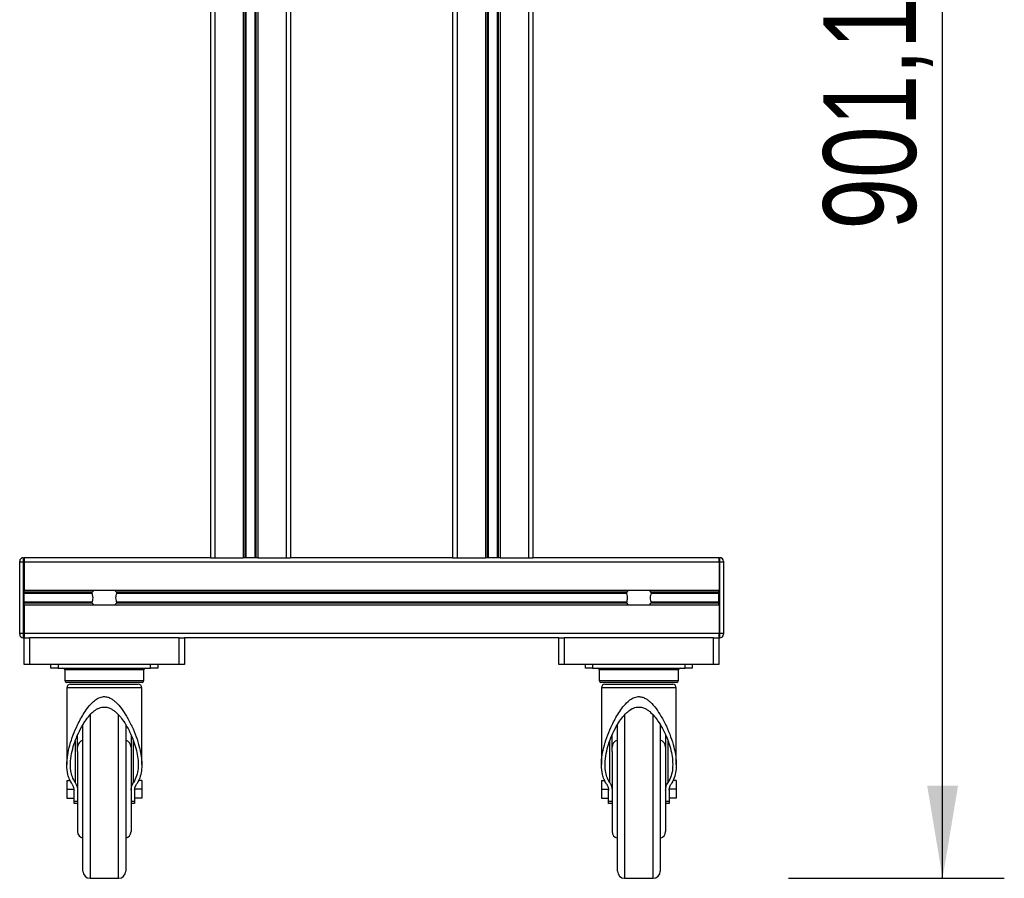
# Model space of a CAD drawing. Header units: millimetres. Extents: x 0 to 420, y 0 to 297.
# Tile 51 of 55: x 298 to 330, y 189 to 217. Entities that reach past the tile are written whole.
import ezdxf

# ---------------------------------------------------------------- set-up
doc = ezdxf.new("R2010")
doc.units = ezdxf.units.MM
doc.layers.add('QUOTE', color=174, linetype='Continuous')
doc.styles.add('SLDTEXTSTYLE3', font='TXT', dxfattribs={"width": 0.75})
doc.dimstyles.new('SLDDIMSTYLE0', dxfattribs={"dimtxt": 3, "dimasz": 3, "dimexe": 0, "dimexo": 0.0625, "dimgap": 0.75, "dimtad": 1, "dimlfac": 17.308487, "dimrnd": 1e-09, "dimzin": 12, "dimdsep": 46, "dimtxsty": 'SLDTEXTSTYLE3', "dimsah": 1, "dimcen": 0.09, "dimadec": 0, "dimazin": 3, "dimtfac": 1, "dimtdec": 3, "dimtofl": 0, "dimtmove": 0, "dimatfit": 3, "dimfxl": 0, "dimfrac": 2, "dimtolj": 1, "dimtzin": 12, "dimarcsym": 0})

# ---------------------------------------------------------------- blocks, each defined once
blk = doc.blocks.new('_D_1')
at = {"layer": 'QUOTE'}
for p, q in [((316.174, 241.207), (329.924, 241.207)), ((327.924, 189.146), (327.924, 241.207)), ((322.931, 189.146), (329.924, 189.146))]:
    blk.add_line(p, q, dxfattribs=at)
for points in [[(327.924, 241.207), (327.424, 238.207), (328.424, 238.207)], [(327.924, 189.146), (328.424, 192.146), (327.424, 192.146)]]:
    blk.add_solid(points, dxfattribs=at)
at = {"layer": 'QUOTE', "insert": (324.057, 210.189), "char_height": 3, "attachment_point": 1, "rotation": 90, "style": 'SLDTEXTSTYLE3'}
blk.add_mtext('901,1', dxfattribs=at)

msp = doc.modelspace()

# ---------------------------------------------------------------- linework, layer by layer
at = {"color": 7, "linetype": 'Continuous', "lineweight": 25}
for p, q in [((304.179, 235.07747), (304.179, 199.54577)), ((304.32344, 235.07747), (304.32344, 199.54577)), ((305.23917, 235.07747), (305.23917, 199.54577)), ((305.3018, 235.04858), (305.3018, 199.54577)), ((305.33497, 235.04858), (305.33497, 199.54577)), ((305.62291, 235.04858), (305.62291, 199.54577)), ((305.65608, 235.04858), (305.65608, 199.54577)), ((305.71871, 235.07747), (305.71871, 199.54577)), ((306.63444, 235.07747), (306.63444, 199.54577)), ((306.77888, 235.07747), (306.77888, 199.54577)), ((312.03642, 235.07747), (312.03642, 199.54577)), ((312.18085, 235.07747), (312.18085, 199.54577)), ((313.09659, 235.07747), (313.09659, 199.54577)), ((313.15922, 235.04858), (313.15922, 199.54577)), ((313.19239, 235.04858), (313.19239, 199.54577)), ((313.48033, 235.04858), (313.48033, 199.54577)), ((313.51349, 235.04858), (313.51349, 199.54577)), ((313.57612, 235.07747), (313.57612, 199.54577)), ((314.49186, 235.07747), (314.49186, 199.54577)), ((314.6363, 235.07747), (314.6363, 199.54577)), ((298.11261, 199.54577), (298.11261, 199.40133)), ((298.11261, 199.54577), (298.1415, 199.54577)), ((304.179, 199.54577), (298.1415, 199.54577)), ((298.1415, 199.54577), (298.1415, 199.40133)), ((298.1415, 199.54577), (298.1415, 199.40133)), ((304.179, 199.54577), (304.32344, 199.54577)), ((304.32344, 199.54577), (305.23917, 199.54577)), ((305.71871, 199.54577), (305.23917, 199.54577)), ((305.71871, 199.54577), (306.63444, 199.54577)), ((306.63444, 199.54577), (306.77888, 199.54577)), ((312.03642, 199.54577), (306.77888, 199.54577)), ((312.03642, 199.54577), (312.18085, 199.54577)), ((312.18085, 199.54577), (313.09659, 199.54577)), ((313.57612, 199.54577), (313.09659, 199.54577)), ((313.57612, 199.54577), (314.49186, 199.54577)), ((314.49186, 199.54577), (314.6363, 199.54577)), ((320.6738, 199.54577), (314.6363, 199.54577)), ((320.6738, 199.54577), (320.6738, 199.40133)), ((320.6738, 199.54577), (320.70268, 199.54577)), ((320.6738, 199.40133), (320.6738, 199.54577)), ((320.70268, 199.40133), (320.70268, 199.54577)), ((297.99706, 199.40133), (297.99706, 199.43022)), ((297.99706, 197.09032), (297.99706, 199.40133)), ((298.11261, 199.40133), (297.99706, 199.40133)), ((298.11261, 199.40133), (298.11261, 197.09032)), ((298.1415, 199.40133), (298.11261, 199.40133)), ((320.6738, 199.40133), (298.1415, 199.40133)), ((298.1415, 199.40133), (298.1415, 198.48559)), ((298.1415, 197.09032), (298.1415, 199.40133)), ((320.6738, 199.40133), (320.6738, 198.48559)), ((320.70268, 199.40133), (320.6738, 199.40133)), ((320.6738, 199.40133), (320.6738, 197.09032)), ((320.70268, 197.09032), (320.70268, 199.40133)), ((320.81823, 199.40133), (320.70268, 199.40133)), ((320.81823, 199.43022), (320.81823, 199.40133)), ((320.81823, 199.40133), (320.81823, 197.09032)), ((320.6738, 198.48559), (298.1415, 198.48559)), ((300.3514, 198.42296), (298.1415, 198.42296)), ((300.34725, 198.3898), (298.1415, 198.3898)), ((317.68393, 198.42296), (301.13136, 198.42296)), ((317.67979, 198.3898), (301.13551, 198.3898)), ((320.66513, 198.42296), (318.4639, 198.42296)), ((320.66513, 198.3898), (318.46805, 198.3898)), ((320.6738, 198.47837), (320.66513, 198.47837)), ((320.66513, 198.47417), (320.6738, 198.47417)), ((300.34725, 198.10186), (298.1415, 198.10186)), ((300.3514, 198.06869), (298.1415, 198.06869)), ((298.1415, 198.00606), (298.1415, 197.09032)), ((320.6738, 198.00606), (298.1415, 198.00606)), ((317.68393, 198.06869), (301.13136, 198.06869)), ((317.67979, 198.10186), (301.13551, 198.10186)), ((320.66513, 198.06869), (318.4639, 198.06869)), ((320.66513, 198.10186), (318.46805, 198.10186)), ((320.66513, 198.25456), (320.6738, 198.25456)), ((320.66513, 198.22271), (320.66513, 198.24445)), ((320.6738, 198.00606), (320.6738, 197.09032)), ((298.11261, 197.09032), (297.99706, 197.09032)), ((297.99706, 197.06144), (297.99706, 197.09032)), ((298.11261, 197.09032), (298.1415, 197.09032)), ((298.11261, 197.09032), (298.11261, 196.94589)), ((320.6738, 197.09032), (298.1415, 197.09032)), ((298.1415, 197.09032), (298.1415, 196.94589)), ((298.1415, 197.09032), (298.1415, 196.94589)), ((320.6738, 197.09032), (320.6738, 196.94589)), ((320.6738, 196.94589), (320.6738, 197.09032)), ((320.6738, 197.09032), (320.70268, 197.09032)), ((320.81823, 197.09032), (320.70268, 197.09032)), ((320.70268, 196.94589), (320.70268, 197.09032)), ((320.81823, 197.09032), (320.81823, 197.06144)), ((298.1415, 196.94589), (298.11261, 196.94589)), ((298.14681, 196.94589), (298.1415, 196.94589)), ((298.14439, 196.07926), (298.14439, 196.94589)), ((298.14681, 196.94589), (298.31771, 196.94589)), ((298.31771, 196.94589), (298.31771, 196.07926)), ((303.16504, 196.94589), (298.31771, 196.94589)), ((303.16504, 196.07926), (303.16504, 196.94589)), ((303.16504, 196.94589), (303.33595, 196.94589)), ((315.47935, 196.94589), (303.33595, 196.94589)), ((303.33837, 196.94589), (303.33837, 196.07926)), ((315.47692, 196.07926), (315.47692, 196.94589)), ((315.47935, 196.94589), (315.65025, 196.94589)), ((315.65025, 196.94589), (315.65025, 196.07926)), ((320.49758, 196.94589), (315.65025, 196.94589)), ((320.49758, 196.07926), (320.49758, 196.94589)), ((320.49758, 196.94589), (320.66848, 196.94589)), ((320.6738, 196.94589), (320.66848, 196.94589)), ((320.67091, 196.94589), (320.67091, 196.07926)), ((320.70268, 196.94589), (320.6738, 196.94589)), ((298.31771, 196.07926), (298.14439, 196.07926)), ((303.16504, 196.07926), (298.31771, 196.07926)), ((299.00812, 195.96371), (299.00812, 196.07926)), ((299.23923, 196.07926), (299.23923, 195.96371)), ((302.24353, 195.96371), (302.24353, 196.07926)), ((302.47463, 196.07926), (302.47463, 195.96371)), ((303.33837, 196.07926), (303.16504, 196.07926)), ((315.65025, 196.07926), (315.47692, 196.07926)), ((320.49758, 196.07926), (315.65025, 196.07926)), ((316.34066, 195.96371), (316.34066, 196.07926)), ((316.57176, 196.07926), (316.57176, 195.96371)), ((319.57607, 195.96371), (319.57607, 196.07926)), ((319.80717, 196.07926), (319.80717, 195.96371)), ((320.67091, 196.07926), (320.49758, 196.07926)), ((299.23923, 195.96371), (299.00812, 195.96371)), ((299.23923, 195.96371), (302.24353, 195.96371)), ((299.45588, 195.90593), (299.45588, 195.55928)), ((302.02687, 195.90593), (299.45588, 195.90593)), ((302.02687, 195.55928), (302.02687, 195.90593)), ((302.47463, 195.96371), (302.24353, 195.96371)), ((316.57176, 195.96371), (316.34066, 195.96371)), ((316.57176, 195.96371), (319.57607, 195.96371)), ((316.78842, 195.90593), (316.78842, 195.55928)), ((319.35941, 195.90593), (316.78842, 195.90593)), ((319.35941, 195.55928), (319.35941, 195.90593)), ((319.80717, 195.96371), (319.57607, 195.96371)), ((299.45588, 195.55928), (302.02687, 195.55928)), ((301.9691, 195.50151), (299.51366, 195.50151)), ((299.64365, 195.44373), (301.83911, 195.44373)), ((316.78842, 195.55928), (319.35941, 195.55928)), ((319.30164, 195.50151), (316.84619, 195.50151)), ((316.97619, 195.44373), (319.17164, 195.44373)), ((299.5281, 195.32818), (299.5281, 192.83346)), ((301.95466, 195.32818), (299.5281, 195.32818)), ((301.95466, 192.83551), (301.95466, 195.32818)), ((316.86064, 195.32818), (316.86064, 192.83346)), ((319.28719, 195.32818), (316.86064, 195.32818)), ((319.28719, 192.83551), (319.28719, 195.32818)), ((300.27918, 194.44492), (300.27918, 189.14624)), ((301.20358, 189.14624), (301.20358, 194.45145)), ((317.61172, 194.44492), (317.61172, 189.14624)), ((318.53612, 189.14624), (318.53612, 194.45145)), ((300.04808, 189.37734), (300.04808, 194.13821)), ((301.43468, 194.13143), (301.43468, 189.37734)), ((317.38061, 189.37734), (317.38061, 194.13821)), ((318.76722, 194.13143), (318.76722, 189.37734)), ((299.79506, 193.59696), (299.79506, 192.25361)), ((299.87475, 193.26343), (299.87475, 193.79369)), ((301.60801, 193.79513), (301.60801, 193.26343)), ((301.6877, 192.25361), (301.6877, 193.59222)), ((317.1276, 193.59696), (317.1276, 192.25361)), ((317.20729, 193.26343), (317.20729, 193.79369)), ((318.94054, 193.79513), (318.94054, 193.26343)), ((319.02023, 192.25361), (319.02023, 193.59222)), ((299.87475, 193.26343), (299.87475, 192.035)), ((301.60801, 193.26343), (301.60801, 192.035)), ((317.20729, 193.26343), (317.20729, 192.035)), ((318.94054, 193.26343), (318.94054, 192.035)), ((301.95466, 192.83346), (301.95466, 192.83551)), ((319.28719, 192.83346), (319.28719, 192.83551)), ((299.5281, 192.32388), (299.5281, 192.035)), ((299.5281, 192.32388), (299.6302, 192.32388)), ((301.95466, 192.32388), (301.84818, 192.32388)), ((301.95466, 192.32388), (301.95466, 192.035)), ((316.86064, 192.32388), (316.86064, 192.035)), ((316.86064, 192.32388), (316.96274, 192.32388)), ((319.28719, 192.32388), (319.18072, 192.32388)), ((319.28719, 192.32388), (319.28719, 192.035)), ((299.5281, 192.035), (299.7592, 192.035)), ((299.5281, 192.035), (299.5281, 191.74612)), ((299.7592, 191.65051), (299.7592, 192.00103)), ((299.87475, 192.035), (299.87475, 190.66995)), ((301.60801, 192.035), (301.60801, 190.66995)), ((301.95466, 192.035), (301.72356, 192.035)), ((301.72356, 192.00103), (301.72356, 191.65051)), ((301.95466, 192.035), (301.95466, 191.74612)), ((316.86064, 192.035), (317.09174, 192.035)), ((316.86064, 192.035), (316.86064, 191.74612)), ((317.09174, 191.65051), (317.09174, 192.00103)), ((317.20729, 192.035), (317.20729, 190.66995)), ((318.94054, 192.035), (318.94054, 190.66995)), ((319.28719, 192.035), (319.05609, 192.035)), ((319.05609, 192.00103), (319.05609, 191.65051)), ((319.28719, 192.035), (319.28719, 191.74612)), ((299.5281, 191.74612), (299.7592, 191.74612)), ((299.7592, 191.65051), (299.87475, 191.65051)), ((299.7592, 191.5728), (299.7592, 191.65051)), ((299.87475, 191.5728), (299.7592, 191.5728)), ((301.60801, 191.65051), (301.72356, 191.65051)), ((301.72356, 191.5728), (301.60801, 191.5728)), ((301.95466, 191.74612), (301.72356, 191.74612)), ((301.72356, 191.65051), (301.72356, 191.5728)), ((316.86064, 191.74612), (317.09174, 191.74612)), ((317.09174, 191.65051), (317.20729, 191.65051)), ((317.09174, 191.5728), (317.09174, 191.65051)), ((317.20729, 191.5728), (317.09174, 191.5728)), ((318.94054, 191.65051), (319.05609, 191.65051)), ((319.05609, 191.5728), (318.94054, 191.5728)), ((319.28719, 191.74612), (319.05609, 191.74612)), ((319.05609, 191.65051), (319.05609, 191.5728)), ((300.27918, 189.14624), (301.20358, 189.14624)), ((317.61172, 189.14624), (318.53612, 189.14624))]:
    msp.add_line(p, q, dxfattribs=at)
for centre, radius, start, end in [((298.11261, 199.43022), 0.11555, 90, 180), ((320.70268, 199.43022), 0.11555, 0, 90), ((300.74138, 198.1245), 0.49109, 132.667925, 142.572122), ((300.74138, 198.1245), 0.49109, 37.427878, 47.332075), ((318.07392, 198.1245), 0.49109, 132.667925, 142.572122), ((318.07392, 198.1245), 0.49109, 37.427878, 47.332075), ((300.74138, 198.36715), 0.49109, 217.427878, 227.332075), ((300.74138, 198.36715), 0.49109, 312.667925, 322.572122), ((318.07392, 198.36715), 0.49109, 217.427878, 227.332075), ((318.07392, 198.36715), 0.49109, 312.667925, 322.572122), ((298.11261, 197.06144), 0.11555, 180, 270), ((320.70268, 197.06144), 0.11555, 270, 0), ((299.39811, 195.90593), 0.05778, 0, 90), ((302.08465, 195.90593), 0.05778, 90, 180), ((316.73064, 195.90593), 0.05778, 0, 90), ((319.41719, 195.90593), 0.05778, 90, 180), ((299.51366, 195.55928), 0.05778, 180, 270), ((299.64365, 195.32818), 0.11555, 90, 180), ((301.83911, 195.32818), 0.11555, 0, 90), ((301.9691, 195.55928), 0.05778, 270, 0), ((316.84619, 195.55928), 0.05778, 180, 270), ((316.97619, 195.32818), 0.11555, 90, 180), ((319.17164, 195.32818), 0.11555, 0, 90), ((319.30164, 195.55928), 0.05778, 270, 0), ((300.10585, 193.40005), 0.2311, 104.477512, 180), ((301.3769, 193.40005), 0.2311, 0, 75.522488), ((317.43839, 193.40005), 0.2311, 104.477512, 180), ((318.70944, 193.40005), 0.2311, 0, 75.522488), ((300.10585, 190.66995), 0.2311, 180, 255.522488), ((301.3769, 190.66995), 0.2311, 284.477512, 0), ((317.43839, 190.66995), 0.2311, 180, 255.522488), ((318.70944, 190.66995), 0.2311, 284.477512, 0), ((300.27918, 189.37734), 0.2311, 180, 270), ((301.20358, 189.37734), 0.2311, 270, 0), ((317.61172, 189.37734), 0.2311, 180, 270), ((318.53612, 189.37734), 0.2311, 270, 0)]:
    msp.add_arc(centre, radius, start, end, dxfattribs=at)
for points, knots in [([(300.34725, 198.3898), (300.34706, 198.39034), (300.34594, 198.39357), (300.34482, 198.39998), (300.34525, 198.40859), (300.34728, 198.41616), (300.34966, 198.42064), (300.35119, 198.42269), (300.3514, 198.42296)], [0, 0, 0, 0, 0.05085477, 0.30302868, 0.52406563, 0.73655909, 0.96531074, 1, 1, 1, 1]), ([(300.34725, 198.10186), (300.35426, 198.12326), (300.36897, 198.16815), (300.37798, 198.25113), (300.3677, 198.32887), (300.35279, 198.37329), (300.34725, 198.3898)], [0, 0, 0, 0, 0.23848242, 0.50021329, 0.81420285, 1, 1, 1, 1]), ([(301.13551, 198.3898), (301.12849, 198.3684), (301.11378, 198.32351), (301.10477, 198.24052), (301.11505, 198.16278), (301.12997, 198.11837), (301.13551, 198.10186)], [0, 0, 0, 0, 0.23848242, 0.500213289, 0.814202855, 1, 1, 1, 1]), ([(301.13136, 198.42296), (301.13181, 198.42234), (301.1337, 198.41972), (301.13637, 198.41388), (301.13793, 198.40513), (301.13757, 198.39663), (301.13617, 198.39198), (301.13551, 198.3898)], [0, 0, 0, 0, 0.07866572, 0.32957984, 0.58180241, 0.80288201, 1, 1, 1, 1]), ([(317.67979, 198.3898), (317.6796, 198.39034), (317.67847, 198.39357), (317.67735, 198.39998), (317.67779, 198.40859), (317.67982, 198.41616), (317.6822, 198.42064), (317.68373, 198.42269), (317.68393, 198.42296)], [0, 0, 0, 0, 0.05085477, 0.30302868, 0.52406563, 0.73655909, 0.96531074, 1, 1, 1, 1]), ([(317.67979, 198.10186), (317.6868, 198.12326), (317.70151, 198.16815), (317.71052, 198.25113), (317.70024, 198.32887), (317.68533, 198.37329), (317.67979, 198.3898)], [0, 0, 0, 0, 0.23848242, 0.50021329, 0.81420285, 1, 1, 1, 1]), ([(318.46805, 198.3898), (318.46103, 198.3684), (318.44632, 198.32351), (318.43731, 198.24052), (318.44759, 198.16278), (318.4625, 198.11837), (318.46805, 198.10186)], [0, 0, 0, 0, 0.23848242, 0.500213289, 0.814202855, 1, 1, 1, 1]), ([(318.4639, 198.42296), (318.46435, 198.42234), (318.46624, 198.41972), (318.46891, 198.41388), (318.47047, 198.40513), (318.47011, 198.39663), (318.46871, 198.39198), (318.46805, 198.3898)], [0, 0, 0, 0, 0.07866572, 0.32957984, 0.58180241, 0.80288201, 1, 1, 1, 1]), ([(320.66513, 198.25456), (320.66513, 198.30064), (320.66513, 198.38352), (320.66513, 198.44629), (320.66513, 198.47417)], [0, 0, 0, 0, 0.55587875, 1, 1, 1, 1]), ([(300.3514, 198.06869), (300.35094, 198.06931), (300.34905, 198.07193), (300.34638, 198.07778), (300.34483, 198.08652), (300.34519, 198.09503), (300.34659, 198.09967), (300.34725, 198.10186)], [0, 0, 0, 0, 0.07866572, 0.32957984, 0.58180241, 0.80288201, 1, 1, 1, 1]), ([(301.13551, 198.10186), (301.1357, 198.10131), (301.13682, 198.09808), (301.13794, 198.09168), (301.13751, 198.08307), (301.13547, 198.07549), (301.1331, 198.07102), (301.13156, 198.06896), (301.13136, 198.06869)], [0, 0, 0, 0, 0.05085477, 0.30302868, 0.52406563, 0.73655909, 0.96531074, 1, 1, 1, 1]), ([(317.68393, 198.06869), (317.68348, 198.06931), (317.68159, 198.07193), (317.67892, 198.07778), (317.67736, 198.08652), (317.67773, 198.09503), (317.67913, 198.09967), (317.67979, 198.10186)], [0, 0, 0, 0, 0.07866572, 0.32957984, 0.58180241, 0.80288201, 1, 1, 1, 1]), ([(318.46805, 198.10186), (318.46824, 198.10131), (318.46936, 198.09808), (318.47048, 198.09168), (318.47004, 198.08307), (318.46801, 198.07549), (318.46563, 198.07102), (318.4641, 198.06896), (318.4639, 198.06869)], [0, 0, 0, 0, 0.05085477, 0.30302868, 0.52406563, 0.73655909, 0.96531074, 1, 1, 1, 1]), ([(320.66513, 198.00606), (320.66513, 198.00782), (320.66513, 198.01713), (320.66513, 198.05066), (320.66513, 198.10601), (320.66513, 198.17629), (320.66513, 198.22762), (320.66513, 198.25456)], [0, 0, 0, 0, 0.04803151, 0.25369748, 0.47859598, 0.72630632, 1, 1, 1, 1]), ([(299.69545, 192.20057), (299.66664, 192.25039), (299.60901, 192.35007), (299.54601, 192.55578), (299.51785, 192.82042), (299.54603, 193.14129), (299.61768, 193.46835), (299.72541, 193.7955), (299.87617, 194.14601), (300.04349, 194.45291), (300.22044, 194.7075), (300.36621, 194.86745), (300.52013, 194.98449), (300.66727, 195.04203), (300.81049, 195.03991), (300.92528, 194.99972), (301.02338, 194.93956), (301.15573, 194.8292), (301.30767, 194.65195), (301.47965, 194.38158), (301.64061, 194.07628), (301.77881, 193.73934), (301.87282, 193.43272), (301.93089, 193.16012), (301.9574, 192.92079), (301.95424, 192.68495), (301.91313, 192.45757), (301.84819, 192.29721), (301.79698, 192.21593), (301.78731, 192.20057)], [0, 0, 0, 0, 0.03068219, 0.0613863, 0.11508606, 0.16887358, 0.22006444, 0.27143619, 0.32267369, 0.38426971, 0.41653416, 0.44868908, 0.47049274, 0.49251987, 0.50869159, 0.52480696, 0.53923928, 0.55371055, 0.59294982, 0.63235876, 0.68479249, 0.73739786, 0.78984598, 0.82904444, 0.86832073, 0.90745993, 0.94893425, 0.99034882, 1, 1, 1, 1]), ([(317.02799, 192.20057), (316.99918, 192.25039), (316.94155, 192.35007), (316.87855, 192.55578), (316.85039, 192.82042), (316.87856, 193.14129), (316.95022, 193.46835), (317.05795, 193.7955), (317.20871, 194.14601), (317.37603, 194.45291), (317.55298, 194.7075), (317.69875, 194.86745), (317.85267, 194.98449), (317.99981, 195.04203), (318.14303, 195.03991), (318.25782, 194.99972), (318.35591, 194.93956), (318.48827, 194.8292), (318.64021, 194.65195), (318.81219, 194.38158), (318.97315, 194.07628), (319.11134, 193.73934), (319.20536, 193.43272), (319.26343, 193.16012), (319.28993, 192.92079), (319.28678, 192.68495), (319.24567, 192.45757), (319.18072, 192.29721), (319.12952, 192.21593), (319.11985, 192.20057)], [0, 0, 0, 0, 0.03068219, 0.0613863, 0.11508606, 0.16887358, 0.22006444, 0.27143619, 0.32267369, 0.38426971, 0.41653416, 0.44868908, 0.47049274, 0.49251987, 0.50869159, 0.52480696, 0.53923928, 0.55371055, 0.59294982, 0.63235876, 0.68479249, 0.73739786, 0.78984598, 0.82904444, 0.86832073, 0.90745993, 0.94893425, 0.99034882, 1, 1, 1, 1]), ([(299.79506, 192.25361), (299.76255, 192.31339), (299.69748, 192.43302), (299.64519, 192.66475), (299.63737, 192.94515), (299.68793, 193.25808), (299.77563, 193.56272), (299.89255, 193.85288), (300.03091, 194.11289), (300.18055, 194.33954), (300.32734, 194.50723), (300.46297, 194.61553), (300.5702, 194.67056), (300.67091, 194.70238), (300.79253, 194.70747), (300.91307, 194.67239), (301.01325, 194.61733), (301.12416, 194.53334), (301.24384, 194.41015), (301.38183, 194.2239), (301.51443, 194.00337), (301.63341, 193.75089), (301.72905, 193.49082), (301.80054, 193.22732), (301.84057, 192.96276), (301.84076, 192.7083), (301.80016, 192.467), (301.72516, 192.32469), (301.6877, 192.25361)], [0, 0, 0, 0, 0.04079161, 0.08163803, 0.14203834, 0.20253076, 0.25452668, 0.30668242, 0.35864926, 0.39656774, 0.43437125, 0.46093598, 0.47441369, 0.4878568, 0.50729883, 0.52670334, 0.54238445, 0.55810412, 0.589331, 0.62064594, 0.66607835, 0.71167028, 0.75716562, 0.80594516, 0.85485845, 0.90353754, 0.95181841, 1, 1, 1, 1]), ([(317.1276, 192.25361), (317.09509, 192.31339), (317.03001, 192.43302), (316.97773, 192.66475), (316.96991, 192.94515), (317.02046, 193.25808), (317.10817, 193.56272), (317.22508, 193.85288), (317.36345, 194.11289), (317.51309, 194.33954), (317.65988, 194.50723), (317.79551, 194.61553), (317.90274, 194.67056), (318.00344, 194.70238), (318.12507, 194.70747), (318.24561, 194.67239), (318.34579, 194.61733), (318.45669, 194.53334), (318.57637, 194.41015), (318.71437, 194.2239), (318.84697, 194.00337), (318.96595, 193.75089), (319.06159, 193.49082), (319.13308, 193.22732), (319.17311, 192.96276), (319.1733, 192.7083), (319.13269, 192.467), (319.05769, 192.32469), (319.02023, 192.25361)], [0, 0, 0, 0, 0.04079161, 0.08163803, 0.14203834, 0.20253076, 0.25452668, 0.30668242, 0.35864926, 0.39656774, 0.43437125, 0.46093598, 0.47441369, 0.4878568, 0.50729883, 0.52670334, 0.54238445, 0.55810412, 0.589331, 0.62064594, 0.66607835, 0.71167028, 0.75716562, 0.80594516, 0.85485845, 0.90353754, 0.95181841, 1, 1, 1, 1]), ([(299.79506, 192.25361), (299.8122, 192.22326), (299.84688, 192.16182), (299.87077, 192.07632), (299.87359, 192.02301), (299.87475, 192.00103)], [0, 0, 0, 0, 0.36467181, 0.73799861, 1, 1, 1, 1]), ([(301.60801, 192.00103), (301.61018, 192.0317), (301.61458, 192.09376), (301.64424, 192.17917), (301.675, 192.23186), (301.6877, 192.25361)], [0, 0, 0, 0, 0.36461836, 0.73767997, 1, 1, 1, 1]), ([(317.1276, 192.25361), (317.14474, 192.22326), (317.17942, 192.16182), (317.2033, 192.07632), (317.20613, 192.02301), (317.20729, 192.00103)], [0, 0, 0, 0, 0.36467181, 0.73799861, 1, 1, 1, 1]), ([(318.94054, 192.00103), (318.94272, 192.0317), (318.94712, 192.09376), (318.97678, 192.17917), (319.00753, 192.23186), (319.02023, 192.25361)], [0, 0, 0, 0, 0.36461836, 0.73767997, 1, 1, 1, 1]), ([(299.69545, 192.20057), (299.72109, 192.15135), (299.75566, 192.08497), (299.75847, 192.01827), (299.7592, 192.00103)], [0, 0, 0, 0, 0.74157058, 1, 1, 1, 1]), ([(301.72356, 192.00103), (301.72953, 192.05111), (301.73759, 192.11869), (301.77708, 192.18372), (301.78731, 192.20057)], [0, 0, 0, 0, 0.7409463, 1, 1, 1, 1]), ([(317.02799, 192.20057), (317.05363, 192.15135), (317.0882, 192.08497), (317.09101, 192.01827), (317.09174, 192.00103)], [0, 0, 0, 0, 0.74157058, 1, 1, 1, 1]), ([(319.05609, 192.00103), (319.06207, 192.05111), (319.07013, 192.11869), (319.10962, 192.18372), (319.11985, 192.20057)], [0, 0, 0, 0, 0.7409463, 1, 1, 1, 1])]:
    msp.add_open_spline(points, degree=3, knots=knots, dxfattribs=at)

# ---------------------------------------------------------------- dimensions: what is measured, and where the dimension line sits
at = {"layer": 'QUOTE'}
dim = msp.add_linear_dim(base=(327.92428, 241.20741), p1=(320.93061, 189.14624), p2=(314.1741, 241.20741), angle=90, dimstyle='SLDDIMSTYLE0', dxfattribs=at)
dim.commit()
dim.dimension.update_dxf_attribs({"geometry": '_D_1', "text_midpoint": (327.92428, 215.17683), "dimtype": 160})

doc.saveas('drawing.dxf')
